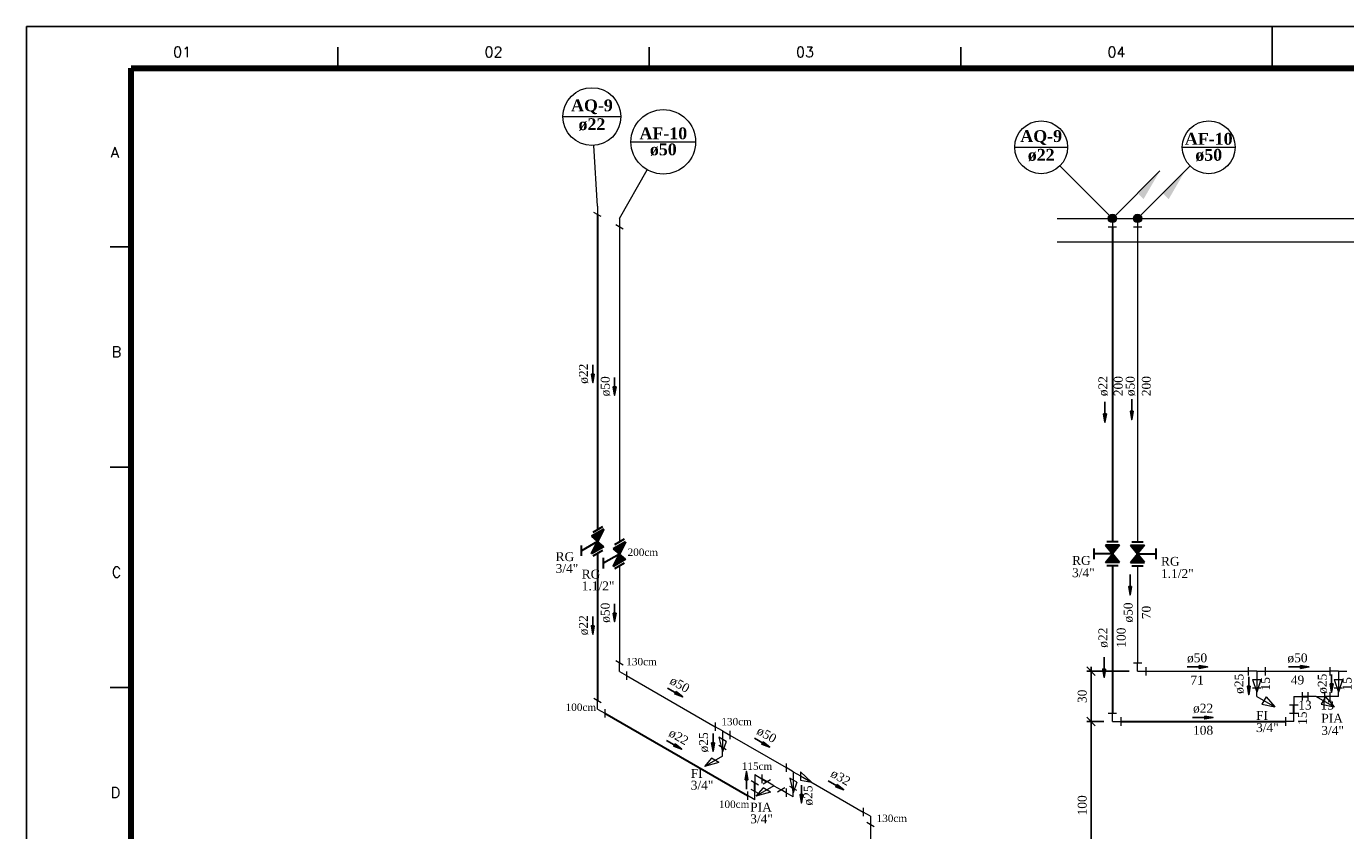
# Model space of a CAD drawing. Header units: millimetres. Extents: x 335 to 91625, y -1 to 84.
# Tile 11 of 62: x 335 to 367, y 64 to 84. Entities that reach past the tile are written whole.
import ezdxf

# ---------------------------------------------------------------- set-up
doc = ezdxf.new("R2010")
doc.units = ezdxf.units.MM
doc.header["$MEASUREMENT"] = 0
for name, color, linetype, lineweight in [('AF-Colunas', 7, 'Continuous', 20), ('AF-Conexões detalhe', 7, 'Continuous', 20), ('AF-Indicação coluna', 5, 'Continuous', 20), ('AF-Sentido tubo', 7, 'Continuous', 20), ('AF-Textos coluna', 7, 'Continuous', 20), ('AF-Textos conexão', 7, 'Continuous', 20), ('AF-Textos tubo', 7, 'Continuous', 20), ('AF-Tubos detalhe', 5, 'Continuous', 20), ('AQ-Colunas', 7, 'Continuous', 20), ('AQ-Conexões detalhe', 7, 'Continuous', 20), ('AQ-Indicação coluna', 5, 'Continuous', 20), ('AQ-Sentido tubo', 7, 'Continuous', 20), ('AQ-Textos coluna', 7, 'Continuous', 20), ('AQ-Textos conexão', 7, 'Continuous', 20), ('AQ-Textos tubo', 7, 'Continuous', 20), ('AQ-Tubos detalhe', 1, 'Continuous', 30), ('DI-Eixos', 7, 'Continuous', 20), ('DI-Textos', 7, 'Continuous', 20), ('Simbolos', 1, 'Continuous', 30), ('Simbolos_int', 1, 'Continuous', 30)]:
    doc.layers.add(name, color=color, linetype=linetype, lineweight=lineweight)
doc.layers.add('Margem', color=4, linetype='Continuous')
doc.styles.add('ROMANS', font='ROMANS')
doc.styles.add('TimesNewRoman', font='times.ttf')
doc.styles.add('TimesNewRomanN', font='timesbd.ttf')
doc.dimstyles.get("Standard").update_dxf_attribs({"dimtxt": 0.18, "dimasz": 0.18, "dimexe": 0.18, "dimexo": 0.0625, "dimgap": 0.09, "dimtad": 0, "dimtih": 1, "dimtoh": 1, "dimdec": 4, "dimzin": 0, "dimdsep": 46, "dimtxsty": 'Standard', "dimcen": 0.09, "dimadec": 0, "dimazin": 0, "dimtfac": 1, "dimtdec": 4, "dimtofl": 0, "dimtmove": 0, "dimatfit": 3, "dimfxl": 0, "dimtolj": 1, "dimtzin": 0, "dimarcsym": 0})
doc.dimstyles.new('UM_25.000000', dxfattribs={"dimtxt": 0.18, "dimasz": 0.2, "dimexe": 0.1, "dimexo": 0.2, "dimgap": 0, "dimtad": 1, "dimtih": 1, "dimtoh": 1, "dimdec": 1, "dimlfac": 25, "dimzin": 0, "dimdsep": 46, "dimtxsty": 'Standard', "dimblk": 'CLOSED', "dimblk1": 'CLOSED', "dimblk2": 'CLOSED', "dimcen": 0.09, "dimdle": 0.1, "dimadec": 1, "dimazin": 2, "dimtfac": 1, "dimtdec": 4, "dimtofl": 0, "dimtmove": 0, "dimatfit": 3, "dimldrblk": 'CLOSED', "dimfxl": 0, "dimtolj": 1, "dimarcsym": 0})

# ---------------------------------------------------------------- blocks, each defined once
blk = doc.blocks.new('_OBLIQUE')
at = {"color": 0, "linetype": 'ByBlock', "lineweight": -2}
blk.add_line((-0.5, -0.5), (0.5, 0.5), dxfattribs=at)
blk = doc.blocks.new('*D5')
at = {"color": 0, "lineweight": -2}
for p, q in [((361.025, 67.006), (360.618, 67.006)), ((360.718, 62.906), (360.718, 67.106)), ((360.108, 63.006), (360.818, 63.006))]:
    blk.add_line(p, q, dxfattribs=at)
at = {"layer": 'Defpoints', "color": 0}
for p in [(360.718, 67.006), (361.225, 67.006), (359.908, 63.006)]:
    blk.add_point(p, dxfattribs=at)
at = {"color": 0, "lineweight": -2, "xscale": 0.2, "yscale": 0.2, "zscale": 0.2}
for p, rotation in [((360.718, 67.006), 90), ((360.718, 63.006), 270)]:
    blk.add_blockref('_OBLIQUE', p, dxfattribs=dict(at, rotation=rotation))
at = {"color": 7, "insert": (360.506, 65.006), "char_height": 0.2118, "attachment_point": 5, "rotation": 90, "style": 'TimesNewRoman'}
blk.add_mtext('\\A1;100', dxfattribs=at)
blk = doc.blocks.new('*D6')
at = {"color": 0, "lineweight": -2}
for p, q in [((360.718, 66.906), (360.718, 68.306)), ((361.625, 68.206), (360.618, 68.206)), ((361.025, 67.006), (360.618, 67.006))]:
    blk.add_line(p, q, dxfattribs=at)
at = {"layer": 'Defpoints', "color": 0}
for p in [(360.718, 68.206), (361.825, 68.206), (361.225, 67.006)]:
    blk.add_point(p, dxfattribs=at)
at = {"color": 0, "lineweight": -2, "xscale": 0.2, "yscale": 0.2, "zscale": 0.2}
for p, rotation in [((360.718, 68.206), 90), ((360.718, 67.006), 270)]:
    blk.add_blockref('_OBLIQUE', p, dxfattribs=dict(at, rotation=rotation))
at = {"color": 7, "insert": (360.506, 67.606), "char_height": 0.2118, "attachment_point": 5, "rotation": 90, "style": 'TimesNewRoman'}
blk.add_mtext('\\A1;30', dxfattribs=at)

msp = doc.modelspace()

# ---------------------------------------------------------------- hatches: boundary and pattern name
at = {"layer": 'AF-Colunas', "linetype": 'Continuous'}
msp.add_hatch(color=256, dxfattribs=at).paths.add_polyline_path([(362.4264, 79.6067), (362.5678, 79.4653), (362.9567, 80.1371), (362.4264, 79.6067)])
at = {"layer": 'AQ-Colunas', "linetype": 'Continuous'}
msp.add_hatch(color=256, dxfattribs=at).paths.add_polyline_path([(361.8264, 79.6067), (361.9678, 79.4653), (362.3567, 80.1371), (361.8264, 79.6067)])
at = {"layer": 'Simbolos', "linetype": 'Continuous'}
for points in [[(349.0977, 71.5947), (348.8067, 71.4267), (348.9513, 71.3002)], [(348.9513, 71.3002), (349.0977, 71.1747), (348.8067, 71.0067)], [(349.6173, 71.2947), (349.3263, 71.1267), (349.471, 71.0002)], [(361.2243, 71.0057), (361.3933, 71.2157), (361.0573, 71.2157)], [(361.6573, 71.2157), (361.9933, 71.2157), (361.8263, 71.0057)], [(349.471, 71.0002), (349.6173, 70.8747), (349.3263, 70.7067)], [(361.3933, 70.7957), (361.0573, 70.7957), (361.2243, 71.0057)], [(361.8263, 71.0057), (361.6573, 70.7957), (361.9933, 70.7957)]]:
    msp.add_hatch(color=256, dxfattribs=at).paths.add_polyline_path(points)

# ---------------------------------------------------------------- linework, layer by layer
at = {"layer": 'AF-Colunas', "linetype": 'Continuous'}
for p, q in [((361.896, 79.0764), (362.9567, 80.1371)), ((349.4718, 79.0007), (349.4718, 78.8007)), ((361.8253, 79.0057), (361.8253, 78.8057)), ((349.5584, 78.7507), (349.3852, 78.8507)), ((361.7253, 78.8057), (361.9253, 78.8057))]:
    msp.add_line(p, q, dxfattribs=at)
at = {"layer": 'AF-Colunas', "linetype": 'Continuous', "const_width": 0.1}
msp.add_lwpolyline([(361.8753, 79.0057, 1), (361.7753, 79.0057, 1)], format="xyb", close=True, dxfattribs=at)
at = {"layer": 'AF-Colunas', "linetype": 'Continuous'}
msp.add_circle((361.8253, 79.0057), 0.1, dxfattribs=at)
at = {"layer": 'AF-Conexões detalhe', "linetype": 'Continuous'}
for p, q in [((349.5584, 68.3507), (349.3852, 68.4507)), ((349.4718, 68.2007), (349.4718, 68.4007)), ((361.7253, 68.4057), (361.9253, 68.4057)), ((361.8253, 68.2057), (361.8253, 68.4057)), ((362.0253, 68.3057), (362.0253, 68.1057)), ((364.4652, 68.3057), (364.4652, 68.1057)), ((364.8652, 68.3057), (364.8652, 68.1057)), ((366.4126, 68.3057), (366.4126, 68.1057)), ((349.4718, 68.2007), (349.645, 68.1007)), ((349.645, 68.2007), (349.645, 68.0007)), ((361.8253, 68.2057), (362.0253, 68.2057)), ((364.6652, 68.2057), (364.4652, 68.2057)), ((364.5652, 68.0057), (364.7652, 68.0057)), ((364.5652, 68.0057), (364.6652, 67.7057)), ((364.6652, 68.2057), (364.8652, 68.2057)), ((364.6652, 68.2057), (364.6652, 68.0057)), ((364.7652, 68.0057), (364.6652, 67.7057)), ((366.6126, 68.2057), (366.4126, 68.2057)), ((366.5126, 68.0057), (366.7126, 68.0057)), ((366.5126, 68.0057), (366.6126, 67.7057)), ((366.6126, 68.2057), (366.6126, 68.0057)), ((366.6126, 68.2057), (366.8126, 68.2057)), ((366.7126, 68.0057), (366.6126, 67.7057)), ((364.5652, 67.8057), (364.7652, 67.8057)), ((364.6652, 67.6057), (364.6652, 67.8057)), ((366.4126, 67.7057), (366.4126, 67.5057)), ((366.5126, 67.8057), (366.7126, 67.8057)), ((366.6126, 67.6057), (366.6126, 67.8057)), ((364.6652, 67.6057), (365.0982, 67.3557)), ((364.8884, 67.5923), (364.7884, 67.4191)), ((364.7884, 67.4191), (365.0982, 67.3557)), ((364.8884, 67.5923), (365.0982, 67.3557)), ((366.6126, 67.6057), (366.4126, 67.6057)), ((351.7581, 66.9807), (351.7581, 66.7807)), ((351.9313, 66.7807), (351.7581, 66.8807)), ((351.9313, 66.7807), (352.1045, 66.6807)), ((351.9313, 66.7807), (351.9313, 66.5807)), ((352.1045, 66.7807), (352.1045, 66.5807)), ((352.0179, 66.5307), (351.8447, 66.6307)), ((351.8447, 66.6307), (351.9313, 66.2807)), ((352.0179, 66.3307), (351.8447, 66.4307)), ((352.0179, 66.5307), (351.9313, 66.2807)), ((351.9313, 66.1807), (351.9313, 66.3807)), ((351.9313, 66.1807), (351.4983, 65.9307)), ((351.6715, 66.1307), (351.4983, 65.9307)), ((351.8447, 66.0307), (351.6715, 66.1307)), ((351.8447, 66.0307), (351.4983, 65.9307)), ((353.4451, 66.0071), (353.4451, 65.8071)), ((353.6183, 65.8071), (353.4451, 65.9071)), ((353.6183, 65.8071), (353.6183, 65.6071)), ((353.6183, 65.8071), (353.7915, 65.7071)), ((353.7915, 65.8071), (353.7915, 65.6071)), ((353.7915, 65.8071), (354.0513, 65.557)), ((353.7049, 65.5571), (353.5317, 65.6571)), ((353.5317, 65.6571), (353.6183, 65.3071)), ((353.7049, 65.3571), (353.5317, 65.4571)), ((353.7049, 65.5571), (353.6183, 65.3071)), ((353.7915, 65.6071), (354.0513, 65.557)), ((353.4451, 65.4071), (353.4451, 65.2071)), ((353.6183, 65.2071), (353.4451, 65.3071)), ((353.6183, 65.2071), (353.6183, 65.4071)), ((355.2846, 64.9447), (355.2846, 64.7447)), ((355.4578, 64.7447), (355.2846, 64.8447)), ((355.5444, 64.4947), (355.3712, 64.5947)), ((355.4578, 64.7447), (355.4578, 64.5447))]:
    msp.add_line(p, q, dxfattribs=at)
at = {"layer": 'AF-Indicação coluna'}
for p, q in [((349.7487, 80.8327), (351.2887, 80.8327)), ((362.8924, 80.7028), (364.1524, 80.7028)), ((361.8253, 79.0057), (363.0769, 80.2573)), ((349.4718, 79.0007), (350.1366, 80.1642))]:
    msp.add_line(p, q, dxfattribs=at)
for centre, radius in [((350.5187, 80.8327), 0.77), ((363.5224, 80.7028), 0.63)]:
    msp.add_circle(centre, radius, dxfattribs=at)
at = {"layer": 'AF-Tubos detalhe'}
for p, q in [((349.4718, 78.8007), (349.4718, 71.2837)), ((361.8253, 78.8057), (361.8253, 71.2887)), ((349.4718, 70.7177), (349.4718, 68.4007)), ((361.8253, 70.7227), (361.8253, 68.4057)), ((349.645, 68.1007), (351.7581, 66.8807)), ((362.0253, 68.2057), (364.4652, 68.2057)), ((364.6652, 68.0057), (364.6652, 67.8057)), ((364.8652, 68.2057), (366.4126, 68.2057)), ((366.6126, 68.0057), (366.6126, 67.8057)), ((366.4126, 67.6057), (366.2813, 67.6057)), ((352.1046, 66.6807), (353.4451, 65.9071)), ((351.9313, 66.5807), (351.9313, 66.3807)), ((353.6183, 65.6071), (353.6183, 65.4071)), ((353.7915, 65.7071), (355.2846, 64.8447)), ((353.445, 65.3069), (353.331, 65.3725)), ((355.4578, 64.5447), (355.4578, 61.3447))]:
    msp.add_line(p, q, dxfattribs=at)
at = {"layer": 'AQ-Colunas', "linetype": 'Continuous'}
for p, q in [((361.296, 79.0764), (362.3567, 80.1371)), ((348.9522, 79.3007), (348.9522, 79.1007)), ((349.0388, 79.0507), (348.8656, 79.1507)), ((361.2253, 79.0057), (361.2253, 78.8057)), ((361.1253, 78.8057), (361.3253, 78.8057))]:
    msp.add_line(p, q, dxfattribs=at)
at = {"layer": 'AQ-Colunas', "linetype": 'Continuous', "const_width": 0.1}
msp.add_lwpolyline([(361.2753, 79.0057, 1), (361.1753, 79.0057, 1)], format="xyb", close=True, dxfattribs=at)
at = {"layer": 'AQ-Colunas', "linetype": 'Continuous'}
msp.add_circle((361.2253, 79.0057), 0.1, dxfattribs=at)
at = {"layer": 'AQ-Conexões detalhe', "linetype": 'Continuous'}
for p, q in [((365.751, 67.7057), (365.751, 67.5057)), ((365.8814, 67.7057), (365.8814, 67.5057)), ((366.2813, 67.7057), (366.2813, 67.5057)), ((349.0388, 67.4507), (348.8656, 67.5507)), ((348.9522, 67.3007), (348.9522, 67.5007)), ((365.451, 67.4057), (365.651, 67.4057)), ((365.551, 67.6057), (365.551, 67.4057)), ((365.551, 67.6057), (365.751, 67.6057)), ((366.0813, 67.6057), (365.8814, 67.6057)), ((366.0813, 67.6057), (366.2813, 67.6057)), ((366.0813, 67.6057), (366.5143, 67.3557)), ((366.3045, 67.5923), (366.2045, 67.4191)), ((366.2045, 67.4191), (366.5143, 67.3557)), ((366.3045, 67.5923), (366.5143, 67.3557)), ((348.9522, 67.3007), (349.1254, 67.2007)), ((349.1254, 67.3007), (349.1254, 67.1007)), ((361.1253, 67.2057), (361.3253, 67.2057)), ((361.2253, 67.0057), (361.2253, 67.2057)), ((361.2253, 67.0057), (361.4253, 67.0057)), ((361.4253, 67.1057), (361.4253, 66.9057)), ((365.351, 67.1057), (365.351, 66.9057)), ((365.551, 67.0057), (365.351, 67.0057)), ((365.451, 67.2057), (365.651, 67.2057)), ((365.551, 67.0057), (365.551, 67.2057)), ((352.6986, 65.7377), (352.6986, 65.5377)), ((352.6986, 65.7377), (352.8718, 65.6377)), ((352.8718, 65.7377), (352.8718, 65.5377)), ((352.7852, 65.4877), (352.612, 65.5877)), ((353.1576, 65.4723), (352.7246, 65.2223)), ((352.8978, 65.4223), (352.7246, 65.2223)), ((353.071, 65.3223), (352.8978, 65.4223)), ((352.8979, 65.5224), (353.0712, 65.6223)), ((353.1576, 65.4723), (352.9845, 65.5724)), ((353.1576, 65.4723), (353.3311, 65.3724)), ((353.4176, 65.4225), (353.2446, 65.3224)), ((352.5254, 65.3377), (352.5254, 65.1377)), ((352.6986, 65.1377), (352.5254, 65.2377)), ((352.7852, 65.2877), (352.612, 65.3877)), ((352.6986, 65.1377), (352.6986, 65.3377)), ((353.071, 65.3223), (352.7246, 65.2223))]:
    msp.add_line(p, q, dxfattribs=at)
at = {"layer": 'AQ-Indicação coluna'}
for p, q in [((348.1265, 81.4342), (349.5065, 81.4342)), ((348.9522, 79.3007), (348.8603, 80.7456)), ((358.8983, 80.7028), (360.1583, 80.7028)), ((361.2253, 79.0057), (359.9738, 80.2573))]:
    msp.add_line(p, q, dxfattribs=at)
for centre, radius in [((348.8165, 81.4342), 0.69), ((359.5283, 80.7028), 0.63)]:
    msp.add_circle(centre, radius, dxfattribs=at)
at = {"layer": 'AQ-Tubos detalhe'}
for p, q in [((348.9522, 79.1007), (348.9522, 71.5837)), ((361.2253, 78.8057), (361.2253, 71.2887)), ((348.9522, 71.0177), (348.9522, 67.5007)), ((361.2253, 70.7227), (361.2253, 67.2057)), ((365.551, 67.2057), (365.551, 67.4057)), ((365.751, 67.6057), (365.8814, 67.6057)), ((349.1254, 67.2007), (352.5254, 65.2377)), ((361.4253, 67.0057), (365.351, 67.0057)), ((352.6986, 65.3377), (352.6986, 65.5377)), ((352.8718, 65.6376), (352.9845, 65.5724))]:
    msp.add_line(p, q, dxfattribs=at)
at = {"layer": 'DI-Eixos'}
for p, q in [((359.9076, 79.0057), (373.8496, 79.0057)), ((359.9076, 78.4457), (373.8496, 78.4457))]:
    msp.add_line(p, q, dxfattribs=at)
at = {"layer": 'Margem', "color": 1}
for p, q in [((482.8344, 83.5869), (335.3344, 83.5869)), ((335.3344, 83.5869), (335.3344, -0.5131)), ((365.0344, 83.5869), (365.0344, 82.5869)), ((342.7594, 83.0869), (342.7594, 82.5869)), ((350.1844, 83.0869), (350.1844, 82.5869)), ((357.6094, 83.0869), (357.6094, 82.5869)), ((337.8344, 78.3306), (337.3344, 78.3306)), ((337.8344, 73.0744), (337.3344, 73.0744)), ((337.8344, 67.8181), (337.3344, 67.8181))]:
    msp.add_line(p, q, dxfattribs=at)
at = {"layer": 'Margem', "lineweight": 100}
for p, q in [((337.8344, 82.5869), (481.8344, 82.5869)), ((337.8344, 0.4869), (337.8344, 82.5869))]:
    msp.add_line(p, q, dxfattribs=at)
at = {"layer": 'Simbolos'}
for p, q in [((349.0977, 71.5947), (348.8067, 71.4267)), ((348.8067, 71.4267), (348.9522, 71.3007)), ((349.0977, 71.5947), (348.9513, 71.3002)), ((348.9513, 71.3002), (348.5712, 71.0807)), ((348.5712, 70.9547), (348.5712, 71.2067)), ((348.8067, 71.0067), (348.9513, 71.3002)), ((349.0977, 71.1747), (348.8067, 71.0067)), ((349.0977, 71.1747), (348.9513, 71.3002)), ((349.6173, 71.2947), (349.3263, 71.1267)), ((349.3263, 71.1267), (349.4718, 71.0007)), ((349.5887, 71.3512), (349.3558, 71.2167)), ((349.6173, 71.2947), (349.471, 71.0002)), ((360.7853, 71.1317), (360.7853, 70.8797)), ((361.3933, 71.2157), (361.0573, 71.2157)), ((361.0573, 71.2157), (361.2243, 71.0057)), ((361.3933, 71.2157), (361.2243, 71.0057)), ((361.6573, 71.2157), (361.9933, 71.2157)), ((361.6573, 71.2157), (361.8263, 71.0057)), ((361.6903, 71.2887), (361.9593, 71.2887)), ((361.9933, 71.2157), (361.8253, 71.0057)), ((362.2653, 70.8797), (362.2653, 71.1317)), ((349.471, 71.0002), (349.0908, 70.7807)), ((349.0908, 70.6547), (349.0908, 70.9067)), ((349.3263, 70.7067), (349.471, 71.0002)), ((349.6173, 70.8747), (349.3263, 70.7067)), ((349.5887, 70.7852), (349.3558, 70.6507)), ((349.6173, 70.8747), (349.471, 71.0002)), ((361.2243, 71.0057), (360.7853, 71.0057)), ((361.0573, 70.7957), (361.2253, 71.0057)), ((361.3933, 70.7957), (361.0573, 70.7957)), ((361.3933, 70.7957), (361.2243, 71.0057)), ((361.6573, 70.7957), (361.8263, 71.0057)), ((361.6573, 70.7957), (361.9933, 70.7957)), ((361.8263, 71.0057), (362.2653, 71.0057)), ((361.9933, 70.7957), (361.8263, 71.0057)), ((361.6903, 70.7227), (361.9593, 70.7227))]:
    msp.add_line(p, q, dxfattribs=at)
at = {"layer": 'Simbolos_int'}
for p, q in [((349.0691, 71.6512), (348.8362, 71.5167)), ((349.0691, 71.0852), (348.8362, 70.9507)), ((361.3603, 71.2887), (361.0913, 71.2887)), ((361.3603, 70.7227), (361.0913, 70.7227))]:
    msp.add_line(p, q, dxfattribs=at)

# ---------------------------------------------------------------- texts
at = {"char_height": 0.1765, "width": 1.206537, "attachment_point": 7, "line_spacing_factor": 0.798, "style": 'TimesNewRoman'}
for s, insert in [('200cm', (349.6678, 70.9521)), ('130cm', (349.6368, 68.3431)), ('100cm', (348.1908, 67.2551)), ('130cm', (351.9038, 66.9121)), ('115cm', (352.3898, 65.8501)), ('100cm', (351.8438, 64.9411)), ('130cm', (355.6038, 64.6061))]:
    msp.add_mtext(s, dxfattribs=dict(at, insert=insert))
at = {"layer": 'AF-Textos coluna', "char_height": 0.2824, "attachment_point": 8, "line_spacing_factor": 0.798, "style": 'TimesNewRomanN'}
for s, insert, width in [('AF-10', (350.5188, 80.889), 2.062425), ('ø50', (350.5188, 80.494), 1.165063), ('AF-10', (363.5219, 80.7588), 2.062425), ('ø50', (363.5219, 80.3638), 1.165063)]:
    msp.add_mtext(s, dxfattribs=dict(at, insert=insert, width=width))
at = {"layer": 'AF-Textos conexão', "char_height": 0.2118, "attachment_point": 7, "line_spacing_factor": 0.798, "style": 'TimesNewRoman'}
for s, insert, width in [('RG', (362.3839, 70.7175), 0.690797), ('RG', (348.5738, 70.4127), 0.690797), ('1.1/2"', (362.3839, 70.4245), 1.214348), ('1.1/2"', (348.5738, 70.1297), 1.214348), ('FI', (364.6509, 67.0445), 0.44114), ('3/4"', (364.6509, 66.7505), 0.841075), ('FI', (351.1728, 65.6607), 0.44114), ('3/4"', (351.1728, 65.3777), 0.841075)]:
    msp.add_mtext(s, dxfattribs=dict(at, insert=insert, width=width))
at = {"layer": 'AF-Textos tubo', "char_height": 0.2118, "width": 0.748969, "attachment_point": 8, "line_spacing_factor": 0.798, "style": 'TimesNewRoman'}
for s, insert, rotation in [('ø50', (349.2529, 75.0008), 90.00021), ('ø50', (361.769, 75.0057), 90.00021), ('ø50', (349.2529, 69.6008), 90.00021), ('ø50', (361.719, 69.6057), 90.00021), ('ø50', (350.8527, 67.7883), 329.99993), ('ø25', (364.363, 67.9057), 90.00021), ('ø25', (366.348, 67.9057), 90.00021), ('ø25', (351.5979, 66.5078), 90.00021), ('ø50', (352.9257, 66.5913), 330.01139), ('ø32', (354.6887, 65.5733), 329.98847), ('ø25', (354.0869, 65.2418), 90.00021)]:
    msp.add_mtext(s, dxfattribs=dict(at, insert=insert, rotation=rotation))
for insert in [(363.2449, 68.4045), (365.6389, 68.4045)]:
    msp.add_mtext('ø50', dxfattribs=dict(at, insert=insert))
at = {"layer": 'AQ-Textos coluna', "char_height": 0.2824, "attachment_point": 8, "line_spacing_factor": 0.798, "style": 'TimesNewRomanN'}
for s, insert, width in [('AQ-9', (348.8168, 81.491), 1.802265), ('ø22', (348.8168, 81.095), 1.165063), ('AQ-9', (359.5279, 80.7588), 1.802265), ('ø22', (359.5279, 80.3638), 1.165063)]:
    msp.add_mtext(s, dxfattribs=dict(at, insert=insert, width=width))
at = {"layer": 'AQ-Textos conexão', "char_height": 0.2118, "attachment_point": 7, "line_spacing_factor": 0.798, "style": 'TimesNewRoman'}
for s, insert, width in [('RG', (347.9518, 70.8287), 0.690797), ('3/4"', (347.9518, 70.5467), 0.841075), ('RG', (360.2639, 70.7385), 0.690797), ('3/4"', (360.2639, 70.4455), 0.841075), ('PIA', (366.2059, 66.9775), 0.79987), ('3/4"', (366.2059, 66.6835), 0.841075), ('PIA', (352.5908, 64.8567), 0.79987), ('3/4"', (352.5908, 64.5747), 0.841075)]:
    msp.add_mtext(s, dxfattribs=dict(at, insert=insert, width=width))
at = {"layer": 'AQ-Textos tubo', "char_height": 0.2118, "width": 0.748969, "attachment_point": 8, "line_spacing_factor": 0.798, "style": 'TimesNewRoman'}
for insert, rotation in [((348.7329, 75.3008), 90.00021), ((361.119, 75.0057), 90.00021), ((348.7329, 69.3008), 90.00021), ((361.119, 69.0057), 90.00021), ((350.8287, 66.5413), 329.99993)]:
    msp.add_mtext('ø22', dxfattribs=dict(at, insert=insert, rotation=rotation))
at = {"layer": 'AQ-Textos tubo', "insert": (363.3879, 67.2045), "char_height": 0.2118, "width": 0.748969, "attachment_point": 8, "line_spacing_factor": 0.798, "style": 'TimesNewRoman'}
msp.add_mtext('ø22', dxfattribs=at)
at = {"layer": 'DI-Textos', "char_height": 0.2118, "attachment_point": 8, "rotation": 90.00021, "line_spacing_factor": 0.798, "style": 'TimesNewRoman'}
for s, insert, width in [('200', (361.473, 75.0057), 0.748969), ('200', (362.143, 75.0057), 0.748969), ('70', (362.143, 69.6057), 0.499313), ('100', (361.543, 69.0057), 0.748969), ('15', (364.983, 67.9057), 0.499313), ('15', (366.93, 67.9057), 0.499313), ('15', (365.865, 67.0847), 0.499313)]:
    msp.add_mtext(s, dxfattribs=dict(at, insert=insert, width=width))
at = {"layer": 'DI-Textos', "char_height": 0.2118, "attachment_point": 8, "line_spacing_factor": 0.798, "style": 'TimesNewRoman'}
for s, insert, width in [('71', (363.2449, 67.8875), 0.499313), ('49', (365.6389, 67.8875), 0.499313), ('13', (365.8159, 67.2875), 0.499313), ('13', (366.3469, 67.2875), 0.499313), ('108', (363.3879, 66.6875), 0.748969)]:
    msp.add_mtext(s, dxfattribs=dict(at, insert=insert, width=width))
at = {"layer": 'Margem', "color": 1, "char_height": 0.25, "attachment_point": 8, "line_spacing_factor": 0.798, "style": 'ROMANS'}
for s, insert, width in [('01', (339.0469, 82.8499), 1.479069), ('02', (346.4719, 82.8499), 1.479069), ('03', (353.8969, 82.8499), 1.479069), ('04', (361.3219, 82.8499), 1.479069), ('A', (337.443, 80.4565), 0.888739), ('B', (337.4843, 75.7002), 0.888739), ('C', (337.4843, 70.444), 0.960097), ('D', (337.4607, 65.1877), 0.960097)]:
    msp.add_mtext(s, dxfattribs=dict(at, insert=insert, width=width))

# ---------------------------------------------------------------- dimensions: what is measured, and where the dimension line sits
for base, p1, p2, picture, middle in [((360.7182, 68.2057), (361.2253, 67.0057), (361.8253, 68.2057), '*D6', (360.5064, 67.6057)), ((360.7182, 67.0057), (359.9076, 63.0057), (361.2253, 67.0057), '*D5', (360.5064, 65.0057))]:
    dim = msp.add_linear_dim(base=base, p1=p1, p2=p2, angle=90, dimstyle='UM_25.000000', override={"dimtxt": 0.2118, "dimasz": 0.2, "dimexe": 0.1, "dimexo": 0.2, "dimtad": 1, "dimtih": 0, "dimtoh": 0, "dimdec": 1, "dimlfac": 25, "dimzin": 8, "dimtxsty": 'TimesNewRoman', "dimblk": 'OBLIQUE', "dimblk1": 'OBLIQUE', "dimblk2": 'OBLIQUE', "dimsah": 1, "dimdle": 0.1, "dimse1": 0, "dimse2": 0, "dimclrt": 7, "dimadec": 1, "dimazin": 3, "dimtmove": 2, "dimldrblk": 'OBLIQUE'})
    dim.commit()
    dim.dimension.update_dxf_attribs({"geometry": picture, "text_midpoint": middle, "dimtype": 160, "text_rotation": 90})

# ---------------------------------------------------------------- leaders
for points in [[(361.0484, 74.1434), (361.0484, 74.6321)], [(361.6863, 74.2068), (361.6863, 74.6955)], [(361.6471, 70.0258), (361.6471, 70.5145)], [(361.0295, 68.0557), (361.0295, 68.5443)], [(363.4966, 68.3061), (363.0079, 68.3061)], [(365.9106, 68.3061), (365.4219, 68.3061)], [(364.4759, 67.6459), (364.4759, 68.0706)], [(366.4529, 67.7018), (366.4529, 68.1265)], [(363.6263, 67.102), (363.1376, 67.102)]]:
    msp.add_leader(points, dimstyle='Standard', override={"dimasz": 0.2, "dimldrblk": 'CLOSED'})
at = {"layer": 'AF-Sentido tubo'}
for points in [[(349.3589, 74.7889), (349.3589, 75.2125)], [(349.3589, 69.3889), (349.3589, 69.8125)], [(350.9831, 67.5908), (350.6162, 67.8026)], [(351.7037, 66.2957), (351.7037, 66.7193)], [(353.0564, 66.394), (352.6895, 66.6057)], [(353.8122, 65.0619), (353.8122, 65.4855)], [(354.8195, 65.3759), (354.4527, 65.5878)]]:
    msp.add_leader(points, dimstyle='Standard', override={"dimasz": 0.2, "dimldrblk": 'CLOSED'}, dxfattribs=at)
at = {"layer": 'AQ-Sentido tubo'}
for points in [[(348.8392, 75.0889), (348.8392, 75.5125)], [(348.8392, 69.0889), (348.8392, 69.5125)], [(350.959, 66.3433), (350.5922, 66.5551)], [(352.5019, 65.8146), (352.5019, 65.391)]]:
    msp.add_leader(points, dimstyle='Standard', override={"dimasz": 0.2, "dimldrblk": 'CLOSED'}, dxfattribs=at)

doc.saveas('drawing.dxf')
